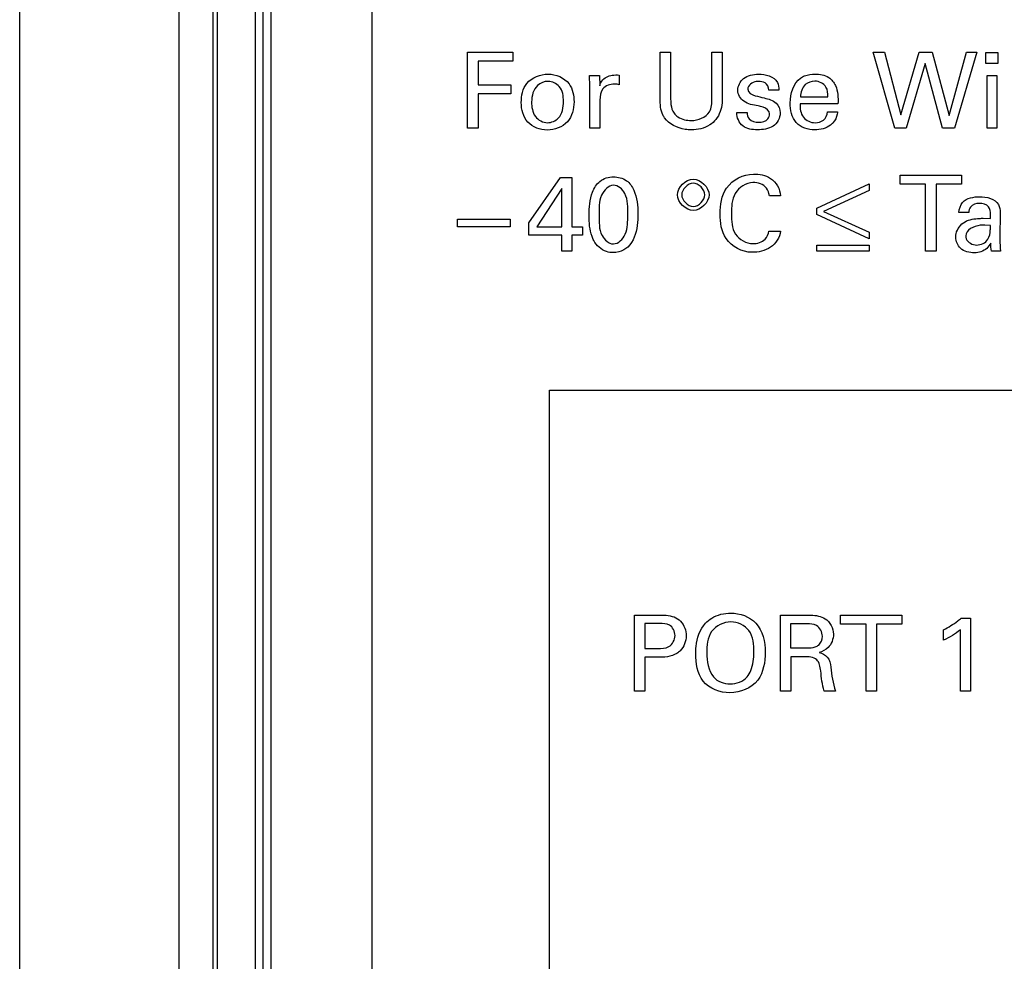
# Model space of a CAD drawing. Header units: inches. Extents: x 0 to 22, y 0 to 17.
# Tile 19 of 75: x 4.94 to 5.719, y 7.712 to 8.457. Entities that reach past the tile are written whole.
import ezdxf

# ---------------------------------------------------------------- set-up
doc = ezdxf.new("R2010")
doc.units = ezdxf.units.IN
doc.header["$LTSCALE"] = 1.21
doc.header["$MEASUREMENT"] = 0
doc.layers.get('0').update_dxf_attribs({"linetype": 'CONTINUOUS'})
doc.layers.add('DIMENSIONS', color=7, linetype='CONTINUOUS')
doc.styles.get("Standard").update_dxf_attribs({"font": 'txt', "width": 0.8})
doc.dimstyles.new('DIMSTYLE_1', dxfattribs={"dimtxt": 0.125, "dimasz": 0.18, "dimexe": 0.125, "dimexo": 0.0625, "dimgap": 0.0625, "dimtad": 0, "dimtih": 1, "dimtoh": 1, "dimzin": 4, "dimdsep": 46, "dimtxsty": 'STANDARD', "dimblk": '_FILLED', "dimblk1": '_FILLED', "dimblk2": '_FILLED', "dimcen": 0.09, "dimadec": 0, "dimazin": 0, "dimtp": 0.001, "dimtm": 0.001, "dimtfac": 1, "dimtofl": 0, "dimtmove": 0, "dimatfit": 3, "dimldrblk": '_FILLED', "dimfxl": 1, "dimtolj": 1, "dimtzin": 4, "dimarcsym": 0})

# ---------------------------------------------------------------- blocks, each defined once
blk = doc.blocks.new('_FILLED')
at = {"color": 0, "linetype": 'BYBLOCK'}
blk.add_solid([(0, 0), (-1, 0.1736), (-1, -0.1736)], dxfattribs=at)
blk = doc.blocks.new('*D16')
at = {"layer": 'DIMENSIONS', "color": 2, "linetype": 'CONTINUOUS'}
for p, q in [((4.94006, 6.91971), (4.94006, 9.91637)), ((7.84906, 8.95887), (7.84906, 9.91637)), ((4.94006, 9.79137), (5.76956, 9.79137)), ((7.84906, 9.79137), (7.01956, 9.79137))]:
    blk.add_line(p, q, dxfattribs=at)
at = {"layer": 'DIMENSIONS', "color": 2, "linetype": 'CONTINUOUS', "xscale": 0.18, "yscale": 0.18, "zscale": 0.18, "rotation": 180}
blk.add_blockref('_FILLED', (4.94006, 9.79137), dxfattribs=at)
at = {"layer": 'DIMENSIONS', "color": 2, "linetype": 'CONTINUOUS', "xscale": 0.18, "yscale": 0.18, "zscale": 0.18}
blk.add_blockref('_FILLED', (7.84906, 9.79137), dxfattribs=at)
at = {"layer": 'DIMENSIONS', "color": 2, "linetype": 'CONTINUOUS', "insert": (6.39456, 9.85387), "char_height": 0.125, "width": 1.125, "attachment_point": 2, "line_spacing_factor": 0.9}
blk.add_mtext('2.91{\\Ftxt.shx;\\W1.000000;\\H0.125000; }[73.9]', dxfattribs=at)

msp = doc.modelspace()

# ---------------------------------------------------------------- linework, layer by layer
at = {"color": 7, "linetype": 'CONTINUOUS'}
for p, q in [((5.06606, 8.76211), (5.06606, 5.85162)), ((5.09306, 8.76211), (5.09306, 5.85162)), ((5.09632, 8.70246), (5.09632, 5.91128)), ((5.12632, 8.70246), (5.12632, 5.91128)), ((5.13275, 7.19086), (5.13275, 8.58772))]:
    msp.add_line(p, q, dxfattribs=at)
at = {"color": 3, "linetype": 'CONTINUOUS'}
for p, q in [((5.21906, 5.86037), (5.21906, 8.75337)), ((5.13906, 5.94037), (5.13906, 8.67337))]:
    msp.add_line(p, q, dxfattribs=at)
at = {"color": 40, "linetype": 'CONTINUOUS'}
for p, q in [((5.2945, 8.37104), (5.2945, 8.43117)), ((5.2945, 8.43117), (5.33031, 8.43117)), ((5.33031, 8.43117), (5.33031, 8.42409)), ((5.447, 8.39452), (5.447, 8.43117)), ((5.447, 8.43117), (5.45533, 8.43117)), ((5.45533, 8.43117), (5.45533, 8.39394)), ((5.48798, 8.39427), (5.48798, 8.43117)), ((5.48798, 8.43117), (5.49606, 8.43117)), ((5.49606, 8.43117), (5.49606, 8.39411)), ((5.63282, 8.37104), (5.61575, 8.43117)), ((5.61575, 8.43117), (5.62466, 8.43117)), ((5.62466, 8.43117), (5.63765, 8.3817)), ((5.63765, 8.3817), (5.65197, 8.43117)), ((5.65197, 8.43117), (5.6623, 8.43117)), ((5.6623, 8.43117), (5.67588, 8.38128)), ((5.67588, 8.38128), (5.68954, 8.43117)), ((5.6977, 8.43117), (5.67988, 8.37104)), ((5.68954, 8.43117), (5.6977, 8.43117)), ((5.7049, 8.42243), (5.7049, 8.43101)), ((5.7049, 8.43101), (5.71432, 8.43101)), ((5.71432, 8.43101), (5.71432, 8.42243)), ((5.30299, 8.42409), (5.30299, 8.40535)), ((5.33031, 8.42409), (5.30299, 8.42409)), ((5.65672, 8.42243), (5.64181, 8.37104)), ((5.67063, 8.37104), (5.65672, 8.42243)), ((5.71432, 8.42243), (5.7049, 8.42243)), ((5.39106, 8.41284), (5.39898, 8.41284)), ((5.39148, 8.40435), (5.39106, 8.41284)), ((5.39898, 8.41284), (5.39914, 8.40477)), ((5.41455, 8.41318), (5.41455, 8.40551)), ((5.70574, 8.37104), (5.70574, 8.41284)), ((5.70574, 8.41284), (5.71357, 8.41284)), ((5.71357, 8.41284), (5.71357, 8.37104)), ((5.30299, 8.40535), (5.32872, 8.40535)), ((5.32872, 8.40535), (5.32872, 8.39835)), ((5.39148, 8.37104), (5.39148, 8.40435)), ((5.41305, 8.40585), (5.4108, 8.40593)), ((5.41455, 8.40551), (5.41305, 8.40585)), ((5.30299, 8.39835), (5.30299, 8.37104)), ((5.32872, 8.39835), (5.30299, 8.39835)), ((5.54092, 8.40127), (5.53293, 8.40127)), ((5.55806, 8.39602), (5.5798, 8.39602)), ((5.39939, 8.39327), (5.39939, 8.37104)), ((5.58779, 8.39053), (5.55773, 8.39053)), ((5.5076, 8.38345), (5.51585, 8.38345)), ((5.57954, 8.38411), (5.58738, 8.38411)), ((5.30299, 8.37104), (5.2945, 8.37104)), ((5.39939, 8.37104), (5.39148, 8.37104)), ((5.64181, 8.37104), (5.63282, 8.37104)), ((5.67988, 8.37104), (5.67063, 8.37104)), ((5.71357, 8.37104), (5.70574, 8.37104)), ((5.34308, 8.29622), (5.36807, 8.3322)), ((5.36807, 8.3322), (5.37706, 8.3322)), ((5.37706, 8.3322), (5.37706, 8.29305)), ((5.637, 8.32687), (5.637, 8.33395)), ((5.637, 8.33395), (5.68556, 8.33395)), ((5.68556, 8.33395), (5.68556, 8.32687)), ((5.57108, 8.30788), (5.61248, 8.32704)), ((5.61248, 8.32704), (5.61248, 8.32187)), ((5.65715, 8.32687), (5.637, 8.32687)), ((5.65715, 8.27381), (5.65715, 8.32687)), ((5.6654, 8.32687), (5.6654, 8.27381)), ((5.68556, 8.32687), (5.6654, 8.32687)), ((5.36932, 8.32346), (5.34941, 8.29305)), ((5.36932, 8.29305), (5.36932, 8.32346)), ((5.54239, 8.3177), (5.53348, 8.3177)), ((5.61248, 8.32187), (5.57641, 8.30529)), ((5.57108, 8.30272), (5.57108, 8.30788)), ((5.61248, 8.28356), (5.57108, 8.30272)), ((5.57641, 8.30529), (5.61248, 8.28872)), ((5.69132, 8.30446), (5.68349, 8.30446)), ((5.71614, 8.3043), (5.71581, 8.2843)), ((5.28658, 8.29305), (5.28658, 8.29905)), ((5.28658, 8.29905), (5.32823, 8.29905)), ((5.32823, 8.29305), (5.28658, 8.29305)), ((5.32823, 8.29905), (5.32823, 8.29305)), ((5.34308, 8.28631), (5.34308, 8.29622)), ((5.34941, 8.29305), (5.36932, 8.29305)), ((5.37706, 8.29305), (5.38547, 8.29305)), ((5.38547, 8.29305), (5.38547, 8.28631)), ((5.70282, 8.2998), (5.70848, 8.29955)), ((5.70848, 8.29414), (5.70398, 8.29438)), ((5.36907, 8.28631), (5.34308, 8.28631)), ((5.36907, 8.27381), (5.36907, 8.28631)), ((5.37706, 8.28631), (5.37706, 8.27381)), ((5.38547, 8.28631), (5.37706, 8.28631)), ((5.53306, 8.28963), (5.54222, 8.28963)), ((5.61248, 8.28872), (5.61248, 8.28356)), ((5.57108, 8.27381), (5.57108, 8.27839)), ((5.57108, 8.27839), (5.61248, 8.27839)), ((5.61248, 8.27839), (5.61248, 8.27381)), ((5.37706, 8.27381), (5.36907, 8.27381)), ((5.61248, 8.27381), (5.57108, 8.27381)), ((5.6654, 8.27381), (5.65715, 8.27381)), ((5.71647, 8.27381), (5.70939, 8.27381)), ((5.3593, 7.06731), (5.3593, 8.16383)), ((5.3593, 8.16383), (6.35988, 8.16383)), ((5.42664, 7.92555), (5.42664, 7.98569)), ((5.42664, 7.98569), (5.44679, 7.98569)), ((5.54222, 7.92555), (5.54222, 7.98569)), ((5.54222, 7.98569), (5.56371, 7.98569)), ((5.58989, 7.97861), (5.58989, 7.98569)), ((5.58989, 7.98569), (5.63844, 7.98569)), ((5.63844, 7.98569), (5.63844, 7.97861)), ((5.68537, 7.98318), (5.69279, 7.98318)), ((5.69279, 7.98318), (5.69279, 7.92555)), ((5.43497, 7.97893), (5.43497, 7.95928)), ((5.44662, 7.97893), (5.43497, 7.97893)), ((5.5503, 7.97869), (5.5503, 7.95978)), ((5.56346, 7.97869), (5.5503, 7.97869)), ((5.61004, 7.97861), (5.58989, 7.97861)), ((5.61004, 7.92555), (5.61004, 7.97861)), ((5.61829, 7.97861), (5.61829, 7.92555)), ((5.63844, 7.97861), (5.61829, 7.97861)), ((5.67138, 7.96578), (5.67138, 7.9741)), ((5.68479, 7.92555), (5.68479, 7.9741)), ((5.43497, 7.95928), (5.44487, 7.95928)), ((5.5503, 7.95978), (5.56346, 7.95978)), ((5.43497, 7.95228), (5.43497, 7.92555)), ((5.44471, 7.95228), (5.43497, 7.95228)), ((5.55047, 7.9527), (5.55047, 7.92555)), ((5.56096, 7.9527), (5.55047, 7.9527)), ((5.43497, 7.92555), (5.42664, 7.92555)), ((5.55047, 7.92555), (5.54222, 7.92555)), ((5.58578, 7.92555), (5.57687, 7.92555)), ((5.61829, 7.92555), (5.61004, 7.92555)), ((5.69279, 7.92555), (5.68479, 7.92555))]:
    msp.add_line(p, q, dxfattribs=at)
for points, knots in [([(5.33711, 8.39144), (5.33711, 8.3967), (5.33959, 8.40912), (5.35225, 8.41393), (5.35835, 8.41393)], [0, 0, 0, 0, 0.462505, 1, 1, 1, 1]), ([(5.35835, 8.41393), (5.36443, 8.41393), (5.37667, 8.40888), (5.37884, 8.39695), (5.37884, 8.39202)], [0, 0, 0, 0, 0.552226, 1, 1, 1, 1]), ([(5.39914, 8.40477), (5.39948, 8.40608), (5.40133, 8.41033), (5.40601, 8.41257), (5.40914, 8.41301)], [0, 0, 0, 0, 0.29974, 1, 1, 1, 1]), ([(5.50844, 8.40119), (5.50844, 8.40461), (5.51248, 8.41241), (5.52067, 8.41385), (5.52476, 8.41385)], [0, 0, 0, 0, 0.455266, 1, 1, 1, 1]), ([(5.55822, 8.41084), (5.55919, 8.41153), (5.56276, 8.4134), (5.56684, 8.41393), (5.56964, 8.41393)], [0, 0, 0, 0, 0.297264, 1, 1, 1, 1]), ([(5.56964, 8.41393), (5.57334, 8.41393), (5.5803, 8.41277), (5.5878, 8.40336), (5.58791, 8.39532), (5.58779, 8.39053)], [0, 0, 0, 0, 0.327318, 0.575315, 1, 1, 1, 1]), ([(5.35835, 8.40818), (5.35535, 8.40818), (5.34731, 8.40523), (5.34528, 8.39655), (5.34528, 8.39194)], [0, 0, 0, 0, 0.394329, 1, 1, 1, 1]), ([(5.37051, 8.39228), (5.37051, 8.39638), (5.36941, 8.40462), (5.36159, 8.40818), (5.35835, 8.40818)], [0, 0, 0, 0, 0.559041, 1, 1, 1, 1]), ([(5.4108, 8.40593), (5.40751, 8.40593), (5.40005, 8.40372), (5.39939, 8.39637), (5.39939, 8.39327)], [0, 0, 0, 0, 0.515119, 1, 1, 1, 1]), ([(5.52485, 8.4081), (5.52424, 8.4081), (5.52075, 8.40807), (5.51635, 8.40507), (5.51635, 8.4021)], [0, 0, 0, 0, 0.169779, 1, 1, 1, 1]), ([(5.53293, 8.40127), (5.53301, 8.40342), (5.53092, 8.40791), (5.52662, 8.4081), (5.52485, 8.4081)], [0, 0, 0, 0, 0.549736, 1, 1, 1, 1]), ([(5.56947, 8.40835), (5.5668, 8.40835), (5.56023, 8.40629), (5.55812, 8.39948), (5.55806, 8.39602)], [0, 0, 0, 0, 0.435726, 1, 1, 1, 1]), ([(5.5798, 8.39602), (5.57985, 8.39862), (5.57944, 8.40509), (5.57279, 8.40835), (5.56947, 8.40835)], [0, 0, 0, 0, 0.439112, 1, 1, 1, 1]), ([(5.4505, 8.37936), (5.45001, 8.38007), (5.4473, 8.38459), (5.447, 8.39015), (5.447, 8.39452)], [0, 0, 0, 0, 0.164909, 1, 1, 1, 1]), ([(5.45533, 8.39394), (5.45533, 8.39255), (5.45547, 8.38882), (5.45662, 8.38504), (5.458, 8.38311)], [0, 0, 0, 0, 0.369149, 1, 1, 1, 1]), ([(5.47174, 8.3772), (5.47701, 8.3772), (5.48733, 8.38127), (5.48798, 8.39082), (5.48798, 8.39427)], [0, 0, 0, 0, 0.603993, 1, 1, 1, 1]), ([(5.49606, 8.39411), (5.49606, 8.3931), (5.49598, 8.3875), (5.49404, 8.3817), (5.49115, 8.37811)], [0, 0, 0, 0, 0.179527, 1, 1, 1, 1]), ([(5.52451, 8.3887), (5.52064, 8.38958), (5.51291, 8.39034), (5.50844, 8.39786), (5.50844, 8.40119)], [0, 0, 0, 0, 0.543898, 1, 1, 1, 1]), ([(5.52227, 8.39677), (5.52464, 8.39621), (5.53024, 8.39483), (5.53634, 8.39336), (5.53884, 8.39102)], [0, 0, 0, 0, 0.416355, 1, 1, 1, 1]), ([(5.35769, 8.36962), (5.35212, 8.36962), (5.33999, 8.37387), (5.33711, 8.386), (5.33711, 8.39144)], [0, 0, 0, 0, 0.505978, 1, 1, 1, 1]), ([(5.34528, 8.39194), (5.34528, 8.388), (5.3463, 8.37977), (5.35424, 8.37545), (5.35786, 8.37545)], [0, 0, 0, 0, 0.5213, 1, 1, 1, 1]), ([(5.37884, 8.39202), (5.37884, 8.38648), (5.3758, 8.37412), (5.36343, 8.36962), (5.35769, 8.36962)], [0, 0, 0, 0, 0.491198, 1, 1, 1, 1]), ([(5.35786, 8.37545), (5.36096, 8.37545), (5.36903, 8.37899), (5.37051, 8.38769), (5.37051, 8.39228)], [0, 0, 0, 0, 0.40349, 1, 1, 1, 1]), ([(5.53367, 8.38245), (5.53367, 8.38489), (5.52948, 8.3879), (5.52587, 8.38839), (5.52451, 8.3887)], [0, 0, 0, 0, 0.635656, 1, 1, 1, 1]), ([(5.56939, 8.36979), (5.56415, 8.36979), (5.55214, 8.37361), (5.54998, 8.38573), (5.54998, 8.39119)], [0, 0, 0, 0, 0.489739, 1, 1, 1, 1]), ([(5.55773, 8.39053), (5.55766, 8.38682), (5.55853, 8.37882), (5.56631, 8.37545), (5.56972, 8.37545)], [0, 0, 0, 0, 0.521125, 1, 1, 1, 1]), ([(5.47174, 8.36979), (5.4701, 8.36979), (5.46228, 8.37033), (5.45408, 8.37424), (5.4505, 8.37936)], [0, 0, 0, 0, 0.208553, 1, 1, 1, 1]), ([(5.458, 8.38311), (5.45887, 8.38195), (5.46262, 8.3783), (5.46808, 8.3772), (5.47174, 8.3772)], [0, 0, 0, 0, 0.284512, 1, 1, 1, 1]), ([(5.52394, 8.36987), (5.52001, 8.36987), (5.51137, 8.371), (5.50757, 8.37956), (5.5076, 8.38345)], [0, 0, 0, 0, 0.502225, 1, 1, 1, 1]), ([(5.51585, 8.38345), (5.51581, 8.38169), (5.51727, 8.37692), (5.52238, 8.37586), (5.52501, 8.37586)], [0, 0, 0, 0, 0.400027, 1, 1, 1, 1]), ([(5.56972, 8.37545), (5.57202, 8.37545), (5.57716, 8.37669), (5.57928, 8.38168), (5.57954, 8.38411)], [0, 0, 0, 0, 0.484182, 1, 1, 1, 1]), ([(5.58738, 8.38411), (5.58731, 8.38351), (5.58695, 8.38037), (5.58554, 8.37726), (5.5838, 8.37537)], [0, 0, 0, 0, 0.189546, 1, 1, 1, 1]), ([(5.49115, 8.37811), (5.48977, 8.37639), (5.48431, 8.37148), (5.47674, 8.36979), (5.47174, 8.36979)], [0, 0, 0, 0, 0.306133, 1, 1, 1, 1]), ([(5.5838, 8.37537), (5.58324, 8.37473), (5.57943, 8.37111), (5.57377, 8.36979), (5.56939, 8.36979)], [0, 0, 0, 0, 0.162008, 1, 1, 1, 1]), ([(5.39075, 8.30196), (5.39075, 8.30821), (5.39149, 8.31809), (5.39863, 8.33031), (5.40629, 8.33262), (5.41007, 8.33262)], [0, 0, 0, 0, 0.464333, 0.71943, 1, 1, 1, 1]), ([(5.41007, 8.33262), (5.41365, 8.33262), (5.42082, 8.3308), (5.42862, 8.31947), (5.42939, 8.30963), (5.42939, 8.3033)], [0, 0, 0, 0, 0.273476, 0.516326, 1, 1, 1, 1]), ([(5.4945, 8.30321), (5.4945, 8.31027), (5.49667, 8.32646), (5.51285, 8.33478), (5.52082, 8.33478)], [0, 0, 0, 0, 0.469769, 1, 1, 1, 1]), ([(5.52082, 8.33478), (5.52548, 8.33478), (5.53607, 8.33314), (5.54197, 8.32297), (5.54239, 8.3177)], [0, 0, 0, 0, 0.469081, 1, 1, 1, 1]), ([(5.41015, 8.32595), (5.40603, 8.32595), (5.398, 8.31705), (5.39874, 8.30764), (5.39874, 8.30238)], [0, 0, 0, 0, 0.439079, 1, 1, 1, 1]), ([(5.42131, 8.30255), (5.42131, 8.30823), (5.4223, 8.318), (5.41382, 8.32595), (5.41015, 8.32595)], [0, 0, 0, 0, 0.60775, 1, 1, 1, 1]), ([(5.52048, 8.32811), (5.515, 8.32811), (5.50381, 8.32045), (5.50341, 8.30878), (5.50341, 8.3033)], [0, 0, 0, 0, 0.499858, 1, 1, 1, 1]), ([(5.53348, 8.3177), (5.53314, 8.31981), (5.53133, 8.32598), (5.52435, 8.32811), (5.52048, 8.32811)], [0, 0, 0, 0, 0.35592, 1, 1, 1, 1]), ([(5.69974, 8.31154), (5.69717, 8.31154), (5.69236, 8.31021), (5.6914, 8.30591), (5.69132, 8.30446)], [0, 0, 0, 0, 0.639122, 1, 1, 1, 1]), ([(5.70848, 8.29955), (5.70848, 8.30067), (5.70849, 8.30374), (5.70826, 8.30723), (5.70698, 8.30879)], [0, 0, 0, 0, 0.356933, 1, 1, 1, 1]), ([(5.39449, 8.28222), (5.39397, 8.28328), (5.39131, 8.28948), (5.39075, 8.29641), (5.39075, 8.30196)], [0, 0, 0, 0, 0.175023, 1, 1, 1, 1]), ([(5.39874, 8.30238), (5.39874, 8.29691), (5.39803, 8.2874), (5.40629, 8.27956), (5.40999, 8.27956)], [0, 0, 0, 0, 0.596538, 1, 1, 1, 1]), ([(5.40999, 8.27956), (5.41399, 8.27956), (5.42189, 8.28815), (5.42131, 8.29738), (5.42131, 8.30255)], [0, 0, 0, 0, 0.436562, 1, 1, 1, 1]), ([(5.42939, 8.3033), (5.42939, 8.30024), (5.42909, 8.29109), (5.42593, 8.28131), (5.4214, 8.27706)], [0, 0, 0, 0, 0.330236, 1, 1, 1, 1]), ([(5.51973, 8.2729), (5.51199, 8.2729), (5.49634, 8.28093), (5.4945, 8.29652), (5.4945, 8.30321)], [0, 0, 0, 0, 0.536088, 1, 1, 1, 1]), ([(5.50341, 8.3033), (5.50341, 8.29784), (5.5039, 8.28619), (5.5152, 8.27973), (5.5204, 8.27973)], [0, 0, 0, 0, 0.512299, 1, 1, 1, 1]), ([(5.681, 8.28481), (5.681, 8.28575), (5.68142, 8.29062), (5.68493, 8.29508), (5.68832, 8.29705)], [0, 0, 0, 0, 0.193681, 1, 1, 1, 1]), ([(5.68832, 8.29705), (5.69175, 8.29895), (5.6969, 8.29967), (5.7018, 8.2998), (5.70282, 8.2998)], [0, 0, 0, 0, 0.794771, 1, 1, 1, 1]), ([(5.70398, 8.29438), (5.70275, 8.29438), (5.69708, 8.29447), (5.68891, 8.2906), (5.68891, 8.28589)], [0, 0, 0, 0, 0.207329, 1, 1, 1, 1]), ([(5.70649, 8.28314), (5.70779, 8.28525), (5.70839, 8.28917), (5.70844, 8.29288), (5.70848, 8.29414)], [0, 0, 0, 0, 0.663363, 1, 1, 1, 1]), ([(5.54222, 8.28963), (5.54169, 8.28466), (5.53543, 8.27482), (5.52479, 8.2729), (5.51973, 8.2729)], [0, 0, 0, 0, 0.497425, 1, 1, 1, 1]), ([(5.69574, 8.27248), (5.69189, 8.27248), (5.68412, 8.27416), (5.681, 8.28163), (5.681, 8.28481)], [0, 0, 0, 0, 0.547243, 1, 1, 1, 1]), ([(5.68891, 8.28589), (5.68891, 8.28513), (5.68946, 8.28106), (5.69435, 8.27864), (5.69757, 8.27864)], [0, 0, 0, 0, 0.191069, 1, 1, 1, 1]), ([(5.4099, 8.27265), (5.40812, 8.27265), (5.40184, 8.27346), (5.39647, 8.27821), (5.39449, 8.28222)], [0, 0, 0, 0, 0.284954, 1, 1, 1, 1]), ([(5.4214, 8.27706), (5.42045, 8.27617), (5.41706, 8.27368), (5.41277, 8.27265), (5.4099, 8.27265)], [0, 0, 0, 0, 0.312388, 1, 1, 1, 1]), ([(5.70865, 8.28006), (5.70783, 8.27855), (5.70479, 8.2742), (5.6992, 8.27248), (5.69574, 8.27248)], [0, 0, 0, 0, 0.330861, 1, 1, 1, 1]), ([(5.71581, 8.2843), (5.71581, 8.28386), (5.71589, 8.28036), (5.71606, 8.27685), (5.71647, 8.27381)], [0, 0, 0, 0, 0.125796, 1, 1, 1, 1]), ([(5.44679, 7.98569), (5.44849, 7.98569), (5.45419, 7.98574), (5.46043, 7.98385), (5.4632, 7.98084)], [0, 0, 0, 0, 0.293054, 1, 1, 1, 1]), ([(5.48289, 7.97919), (5.48435, 7.98077), (5.49008, 7.98552), (5.49776, 7.98726), (5.50296, 7.98726)], [0, 0, 0, 0, 0.292807, 1, 1, 1, 1]), ([(5.50296, 7.98726), (5.51007, 7.98726), (5.52681, 7.9815), (5.53011, 7.9643), (5.53011, 7.9562)], [0, 0, 0, 0, 0.46733, 1, 1, 1, 1]), ([(5.56371, 7.98569), (5.56466, 7.98569), (5.56935, 7.98565), (5.57435, 7.98489), (5.57753, 7.98285)], [0, 0, 0, 0, 0.200348, 1, 1, 1, 1]), ([(5.67138, 7.9741), (5.67527, 7.97614), (5.68005, 7.97903), (5.68447, 7.98242), (5.68537, 7.98318)], [0, 0, 0, 0, 0.787806, 1, 1, 1, 1]), ([(5.45878, 7.96952), (5.45878, 7.97264), (5.45554, 7.97918), (5.44922, 7.97893), (5.44662, 7.97893)], [0, 0, 0, 0, 0.545734, 1, 1, 1, 1]), ([(5.47514, 7.9552), (5.47514, 7.95708), (5.4755, 7.9655), (5.47839, 7.97435), (5.48289, 7.97919)], [0, 0, 0, 0, 0.221711, 1, 1, 1, 1]), ([(5.50304, 7.98026), (5.49734, 7.98026), (5.48479, 7.97421), (5.48388, 7.96148), (5.48388, 7.9557)], [0, 0, 0, 0, 0.496594, 1, 1, 1, 1]), ([(5.52128, 7.95628), (5.52128, 7.96214), (5.52051, 7.97466), (5.50832, 7.98026), (5.50304, 7.98026)], [0, 0, 0, 0, 0.525862, 1, 1, 1, 1]), ([(5.57545, 7.96894), (5.57545, 7.97219), (5.5721, 7.97864), (5.56591, 7.97869), (5.56346, 7.97869)], [0, 0, 0, 0, 0.570654, 1, 1, 1, 1]), ([(5.44487, 7.95928), (5.44792, 7.95928), (5.45497, 7.95904), (5.45878, 7.96616), (5.45878, 7.96952)], [0, 0, 0, 0, 0.47554, 1, 1, 1, 1]), ([(5.57137, 7.96111), (5.57177, 7.96134), (5.57424, 7.96308), (5.57545, 7.9664), (5.57545, 7.96894)], [0, 0, 0, 0, 0.153811, 1, 1, 1, 1]), ([(5.46287, 7.95745), (5.46206, 7.95664), (5.45704, 7.95253), (5.44998, 7.95228), (5.44471, 7.95228)], [0, 0, 0, 0, 0.177406, 1, 1, 1, 1]), ([(5.56346, 7.95978), (5.56389, 7.95978), (5.56656, 7.95984), (5.56944, 7.95997), (5.57137, 7.96111)], [0, 0, 0, 0, 0.16242, 1, 1, 1, 1]), ([(5.50229, 7.92414), (5.49455, 7.92414), (5.47752, 7.93067), (5.47514, 7.9477), (5.47514, 7.9552)], [0, 0, 0, 0, 0.507877, 1, 1, 1, 1]), ([(5.53011, 7.9562), (5.53011, 7.9486), (5.52768, 7.93128), (5.51033, 7.92414), (5.50229, 7.92414)], [0, 0, 0, 0, 0.48589, 1, 1, 1, 1]), ([(5.51587, 7.93671), (5.51709, 7.9382), (5.52045, 7.94431), (5.52128, 7.95136), (5.52128, 7.95628)], [0, 0, 0, 0, 0.28199, 1, 1, 1, 1]), ([(5.57412, 7.94146), (5.57376, 7.94459), (5.57244, 7.95241), (5.56438, 7.9527), (5.56096, 7.9527)], [0, 0, 0, 0, 0.479476, 1, 1, 1, 1]), ([(5.57287, 7.95602), (5.57524, 7.95541), (5.5806, 7.95306), (5.58172, 7.94727), (5.58203, 7.94445)], [0, 0, 0, 0, 0.463241, 1, 1, 1, 1])]:
    msp.add_open_spline(points, degree=3, knots=knots, dxfattribs=at)
for points in [[(5.40914, 8.41301), (5.41092, 8.41327), (5.41275, 8.4133), (5.41455, 8.41318)], [(5.52476, 8.41385), (5.53023, 8.41385), (5.53739, 8.41225), (5.53984, 8.40735)], [(5.54998, 8.39119), (5.54998, 8.39829), (5.55239, 8.40679), (5.55822, 8.41084)], [(5.51635, 8.4021), (5.51635, 8.39945), (5.5197, 8.39746), (5.52227, 8.39677)], [(5.53984, 8.40735), (5.54071, 8.40548), (5.54092, 8.40333), (5.54092, 8.40127)], [(5.53884, 8.39102), (5.54089, 8.38912), (5.54201, 8.38606), (5.54201, 8.38328)], [(5.52501, 8.37586), (5.52761, 8.37586), (5.53072, 8.3765), (5.53234, 8.37853)], [(5.53234, 8.37853), (5.53319, 8.37962), (5.53367, 8.38107), (5.53367, 8.38245)], [(5.54201, 8.38328), (5.54201, 8.37928), (5.53974, 8.37481), (5.53634, 8.3727)], [(5.53634, 8.3727), (5.53273, 8.37048), (5.52818, 8.36987), (5.52394, 8.36987)], [(5.46075, 8.31837), (5.46068, 8.32426), (5.46735, 8.33087), (5.47324, 8.33087)], [(5.47315, 8.32753), (5.46886, 8.32753), (5.46401, 8.32267), (5.46408, 8.31837)], [(5.4824, 8.31837), (5.4824, 8.32271), (5.47749, 8.32753), (5.47315, 8.32753)], [(5.47324, 8.33087), (5.47913, 8.33087), (5.48573, 8.32426), (5.48573, 8.31837)], [(5.47324, 8.30588), (5.46735, 8.30588), (5.46075, 8.31248), (5.46075, 8.31837)], [(5.46408, 8.31837), (5.46408, 8.31405), (5.46892, 8.30921), (5.47324, 8.30921)], [(5.47324, 8.30921), (5.47756, 8.30921), (5.4824, 8.31405), (5.4824, 8.31837)], [(5.48573, 8.31837), (5.48573, 8.31248), (5.47913, 8.30588), (5.47324, 8.30588)], [(5.68641, 8.31237), (5.68959, 8.31589), (5.69516, 8.31687), (5.6999, 8.31687)], [(5.6999, 8.31687), (5.70525, 8.31687), (5.71222, 8.31544), (5.71472, 8.31071)], [(5.68349, 8.30446), (5.68382, 8.30725), (5.68459, 8.31024), (5.68641, 8.31237)], [(5.70698, 8.30879), (5.70542, 8.31085), (5.70232, 8.31154), (5.69974, 8.31154)], [(5.71472, 8.31071), (5.71576, 8.30878), (5.71614, 8.30649), (5.71614, 8.3043)], [(5.53014, 8.28331), (5.53172, 8.28501), (5.53265, 8.28735), (5.53306, 8.28963)], [(5.5204, 8.27973), (5.52386, 8.27973), (5.52774, 8.28082), (5.53014, 8.28331)], [(5.69757, 8.27864), (5.7009, 8.27864), (5.70465, 8.28036), (5.70649, 8.28314)], [(5.70939, 8.27381), (5.70883, 8.27583), (5.70865, 8.27796), (5.70865, 8.28006)], [(5.4632, 7.98084), (5.4661, 7.97787), (5.46761, 7.97335), (5.46761, 7.96919)], [(5.57753, 7.98285), (5.58146, 7.98037), (5.5842, 7.97525), (5.5842, 7.9706)], [(5.68479, 7.9741), (5.68076, 7.97073), (5.67615, 7.96801), (5.67138, 7.96578)], [(5.46761, 7.96919), (5.46761, 7.96497), (5.46586, 7.96043), (5.46287, 7.95745)], [(5.5842, 7.9706), (5.5842, 7.96678), (5.58265, 7.96265), (5.57995, 7.95994)], [(5.57995, 7.95994), (5.57804, 7.95804), (5.57547, 7.95674), (5.57287, 7.95602)], [(5.48388, 7.9557), (5.48388, 7.94912), (5.48509, 7.94183), (5.48921, 7.93671)], [(5.58203, 7.94445), (5.58278, 7.93807), (5.58365, 7.93161), (5.58578, 7.92555)], [(5.48921, 7.93671), (5.49223, 7.93297), (5.49773, 7.93122), (5.50254, 7.93122)], [(5.50254, 7.93122), (5.50734, 7.93122), (5.51277, 7.93303), (5.51587, 7.93671)], [(5.57687, 7.92555), (5.57517, 7.93065), (5.5748, 7.93612), (5.57412, 7.94146)]]:
    msp.add_open_spline(points, degree=3, dxfattribs=at)

# ---------------------------------------------------------------- dimensions: what is measured, and where the dimension line sits
at = {"layer": 'DIMENSIONS', "color": 2, "linetype": 'CONTINUOUS'}
dim = msp.add_linear_dim(base=(4.94006, 9.79137), p1=(7.84906, 8.89637), p2=(4.94006, 6.85721), angle=180, dimstyle='DIMSTYLE_1', dxfattribs=at)
dim.commit()
dim.dimension.update_dxf_attribs({"geometry": '*D16', "text_midpoint": (6.39456, 9.79137), "dimtype": 160})

doc.saveas('drawing.dxf')
